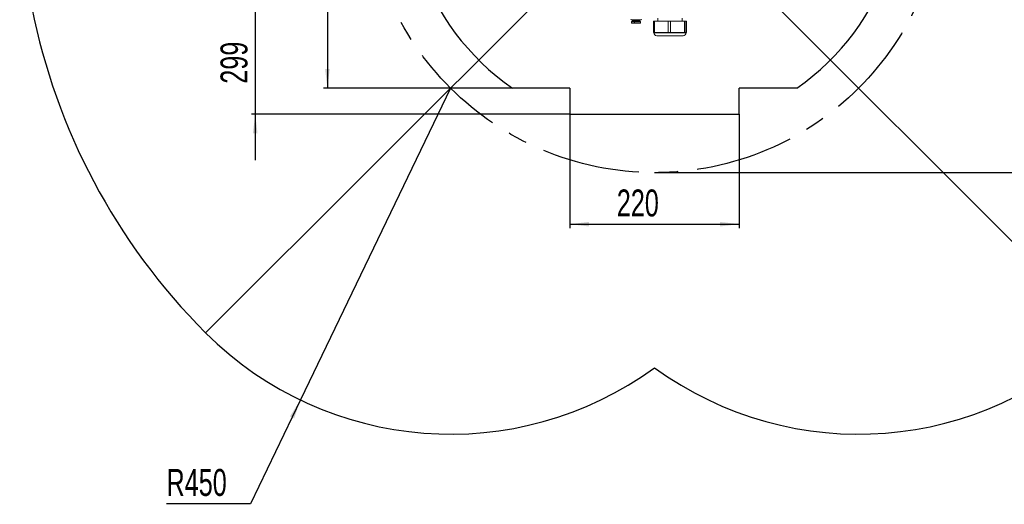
# Model space of a CAD drawing. Header units: millimetres. Extents: x 0 to 479, y 0 to 297.
# Tile 3 of 18: x 103 to 231, y 112 to 175. Entities that reach past the tile are written whole.
import ezdxf

# ---------------------------------------------------------------- set-up
doc = ezdxf.new("R2010")
doc.units = ezdxf.units.MM
doc.linetypes.add('CENTERX2', pattern=[20.32, 12.7, -2.54, 2.54, -2.54])
doc.layers.add('10', color=7, linetype='Continuous')
doc.styles.add('SLDTEXTSTYLE0', font='TXT', dxfattribs={"width": 0.7})
doc.styles.add('SLDTEXTSTYLE2', font='TXT', dxfattribs={"width": 0.7, "bigfont": 'bigfont'})
doc.dimstyles.new('SLDDIMSTYLE0', dxfattribs={"dimtxt": 3.5, "dimasz": 2.5, "dimexe": 0, "dimexo": 0.0625, "dimgap": 0.875, "dimtad": 0, "dimtih": 1, "dimtoh": 1, "dimdec": 4, "dimlfac": 10, "dimzin": 12, "dimdsep": 46, "dimtxsty": 'SLDTEXTSTYLE0', "dimsah": 1, "dimcen": 0.09, "dimazin": 3, "dimtfac": 1, "dimtofl": 0, "dimtmove": 0, "dimatfit": 3, "dimfxl": 0, "dimfrac": 2, "dimtolj": 1, "dimtzin": 12, "dimarcsym": 0})
doc.dimstyles.new('SLDDIMSTYLE1', dxfattribs={"dimtxt": 3.5, "dimasz": 2.5, "dimexe": 0, "dimexo": 0.0625, "dimgap": 0.875, "dimtad": 2, "dimlfac": 10, "dimrnd": 1e-09, "dimzin": 12, "dimdsep": 46, "dimtxsty": 'SLDTEXTSTYLE0', "dimsah": 1, "dimcen": 0.09, "dimadec": 0, "dimazin": 3, "dimtfac": 1, "dimtmove": 0, "dimatfit": 0, "dimfxl": 0, "dimfrac": 2, "dimtolj": 1, "dimtzin": 12, "dimarcsym": 0})
doc.dimstyles.new('SLDDIMSTYLE2', dxfattribs={"dimtxt": 3.5, "dimasz": 2.5, "dimexe": 0, "dimexo": 0.0625, "dimgap": 0.875, "dimtad": 2, "dimlfac": 10, "dimrnd": 1e-09, "dimzin": 12, "dimdsep": 46, "dimtxsty": 'SLDTEXTSTYLE0', "dimsah": 1, "dimcen": 0.09, "dimadec": 0, "dimazin": 3, "dimtfac": 1, "dimtofl": 0, "dimtmove": 0, "dimatfit": 3, "dimfxl": 0, "dimfrac": 2, "dimtolj": 1, "dimtzin": 12, "dimarcsym": 0})
doc.dimstyles.new('SLDDIMSTYLE5', dxfattribs={"dimtxt": 3.5, "dimasz": 2.5, "dimexe": 0, "dimexo": 0.0625, "dimgap": 0.875, "dimtad": 0, "dimtih": 1, "dimtoh": 1, "dimlfac": 10, "dimrnd": 1e-09, "dimzin": 12, "dimdsep": 46, "dimtxsty": 'SLDTEXTSTYLE0', "dimsah": 1, "dimcen": 0, "dimadec": 0, "dimazin": 3, "dimtfac": 1, "dimtofl": 0, "dimtmove": 0, "dimatfit": 3, "dimfxl": 0, "dimfrac": 2, "dimtolj": 1, "dimtzin": 12, "dimarcsym": 0})
doc.dimstyles.new('SLDDIMSTYLE7', dxfattribs={"dimtxt": 3.5, "dimasz": 2.5, "dimexe": 0, "dimexo": 0.0625, "dimgap": 0.875, "dimtad": 2, "dimdec": 1, "dimlfac": 10, "dimrnd": 1e-09, "dimzin": 12, "dimdsep": 46, "dimtxsty": 'SLDTEXTSTYLE0', "dimsah": 1, "dimcen": 0.09, "dimadec": 0, "dimazin": 3, "dimtfac": 1, "dimtdec": 1, "dimtofl": 0, "dimtmove": 0, "dimatfit": 3, "dimfxl": 0, "dimfrac": 2, "dimtolj": 1, "dimtzin": 12, "dimarcsym": 0})

# ---------------------------------------------------------------- blocks, each defined once
blk = doc.blocks.new('*D2')
at = {"layer": '10', "color": 7}
for start, end in [(15.8513, 90), (315, 2.889)]:
    blk.add_arc((185.85, 192.91), 19.79, start, end, dxfattribs=at)
for points in [[(185.85, 212.7), (188.33, 212.25), (188.37, 212.85)], [(199.85, 178.91), (201.73, 180.59), (201.28, 180.99)]]:
    blk.add_solid(points, dxfattribs=at)
at = {"layer": '10', "color": 7, "insert": (199.68, 198.42, 0.01), "char_height": 3.5, "attachment_point": 1, "style": 'SLDTEXTSTYLE0'}
blk.add_mtext('135°', dxfattribs=at)
blk = doc.blocks.new('*D3')
at = {"layer": '10', "color": 7}
for start, end in [(90, 154.9156), (168.4206, 225)]:
    blk.add_arc((185.85, 192.91), 19.75, start, end, dxfattribs=at)
for points in [[(185.85, 212.66), (183.34, 212.8), (183.38, 212.2)], [(171.89, 178.94), (170.46, 181.02), (170.01, 180.62)]]:
    blk.add_solid(points, dxfattribs=at)
at = {"layer": '10', "color": 7, "insert": (161.39, 201.39, 0.01), "char_height": 3.5, "attachment_point": 1, "style": 'SLDTEXTSTYLE0'}
blk.add_mtext('135°', dxfattribs=at)
blk = doc.blocks.new('*D6')
at = {"layer": '10', "color": 7}
for p, q in [((133.96, 192.91), (133.96, 198.91)), ((179.1, 192.91), (133.46, 192.91)), ((133.96, 192.91), (133.96, 163.01)), ((174.85, 163.01), (133.46, 163.01)), ((133.96, 163.01), (133.96, 157.01))]:
    blk.add_line(p, q, dxfattribs=at)
for points in [[(133.96, 192.91), (134.26, 195.41), (133.66, 195.41)], [(133.96, 163.01), (133.66, 160.51), (134.26, 160.51)]]:
    blk.add_solid(points, dxfattribs=at)
at = {"layer": '10', "color": 7, "char_height": 3.5, "attachment_point": 1, "rotation": 90}
for s, insert, style in [('\\M+18169388.9\\M+1816A', (129.45, 174.83, 0.01), 'SLDTEXTSTYLE2'), ('299', (129.45, 166.97, 0.01), 'SLDTEXTSTYLE0')]:
    blk.add_mtext(s, dxfattribs=dict(at, insert=insert, style=style))
blk = doc.blocks.new('*D7')
at = {"layer": '10', "color": 7}
for p, q in [((174.85, 163.01), (174.85, 148.2)), ((196.85, 163.01), (196.85, 148.2)), ((174.85, 148.7), (196.85, 148.7))]:
    blk.add_line(p, q, dxfattribs=at)
for points in [[(174.85, 148.7), (177.35, 148.4), (177.35, 149)], [(196.85, 148.7), (194.35, 149), (194.35, 148.4)]]:
    blk.add_solid(points, dxfattribs=at)
at = {"layer": '10', "color": 7, "insert": (180.94, 153.21, 0.01), "char_height": 3.5, "attachment_point": 1, "style": 'SLDTEXTSTYLE0'}
blk.add_mtext('220', dxfattribs=at)
blk = doc.blocks.new('*D10')
at = {"layer": '10', "color": 7}
for p, q in [((159.34, 166.39), (139.83, 125.84)), ((139.83, 125.84), (133.35, 112.35)), ((133.35, 112.35), (122.43, 112.35))]:
    blk.add_line(p, q, dxfattribs=at)
blk.add_solid([(139.83, 125.84), (138.48, 123.72), (139.02, 123.46)], dxfattribs=at)
at = {"layer": '10', "color": 7, "insert": (122.43, 116.86, 0.01), "char_height": 3.5, "attachment_point": 1, "style": 'SLDTEXTSTYLE0'}
blk.add_mtext('R450', dxfattribs=at)
blk = doc.blocks.new('*D11')
at = {"layer": '10', "color": 7}
for p, q in [((185.85, 230.41), (281.25, 230.41)), ((280.75, 155.41), (280.75, 230.41)), ((185.85, 155.41), (281.25, 155.41))]:
    blk.add_line(p, q, dxfattribs=at)
for points in [[(280.75, 230.41), (280.45, 227.91), (281.05, 227.91)], [(280.75, 155.41), (281.05, 157.91), (280.45, 157.91)]]:
    blk.add_solid(points, dxfattribs=at)
at = {"layer": '10', "color": 7, "char_height": 3.5, "attachment_point": 1, "rotation": 90}
for s, insert, style in [('1100\\M+1816A', (276.22, 196.41, 0.01), 'SLDTEXTSTYLE2'), ('\\M+18169', (276.22, 189.05, 0.01), 'SLDTEXTSTYLE2'), ('%%c', (276.24, 192.22, 0.01), 'SLDTEXTSTYLE0'), ('750', (276.22, 181.45, 0.01), 'SLDTEXTSTYLE0'), ('%%c', (276.24, 177.26, 0.01), 'SLDTEXTSTYLE0')]:
    blk.add_mtext(s, dxfattribs=dict(at, insert=insert, style=style))
blk = doc.blocks.new('*D14')
at = {"layer": '10', "color": 7}
for p, q in [((179.1, 192.91), (142.84, 192.91)), ((143.34, 192.91), (143.34, 166.39)), ((167.37, 166.39), (142.84, 166.39))]:
    blk.add_line(p, q, dxfattribs=at)
for points in [[(143.34, 192.91), (143.04, 190.41), (143.64, 190.41)], [(143.34, 166.39), (143.64, 168.89), (143.04, 168.89)]]:
    blk.add_solid(points, dxfattribs=at)
at = {"layer": '10', "color": 7, "insert": (138.83, 176.57, 0.01), "char_height": 3.5, "attachment_point": 1, "rotation": 90, "style": 'SLDTEXTSTYLE0'}
blk.add_mtext('265.2', dxfattribs=at)

msp = doc.modelspace()

# ---------------------------------------------------------------- linework, layer by layer
at = {"color": 7, "linetype": 'Continuous', "lineweight": 0}
for p, q in [((182.754043, 175.355702), (182.815393, 175.294352)), ((182.815393, 175.294352), (183.210175, 175.294352)), ((182.969043, 175.294352), (182.969043, 175.248352)), ((183.210175, 175.294352), (184.092693, 175.294352)), ((183.268846, 175.294352), (183.268846, 175.248352)), ((183.939043, 175.248352), (183.939043, 175.294352)), ((184.092693, 175.294352), (184.154043, 175.355702)), ((186.254043, 175.509352), (186.254043, 175.109352)), ((189.454043, 175.109352), (189.454043, 175.509352)), ((182.869043, 175.039352), (182.869043, 174.884352)), ((182.869043, 175.039352), (183.230661, 175.039352)), ((182.869043, 174.884352), (182.894043, 174.859352)), ((182.869043, 174.884352), (183.230661, 174.884352)), ((182.894043, 174.859352), (183.240207, 174.859352)), ((182.969043, 175.248352), (182.993043, 175.224352)), ((182.969043, 175.248352), (183.268846, 175.248352)), ((182.993043, 175.224352), (182.969043, 175.200352)), ((182.969043, 175.200352), (182.969043, 175.144352)), ((182.969043, 175.200352), (183.268846, 175.200352)), ((182.969043, 175.144352), (183.268846, 175.144352)), ((182.993043, 175.224352), (183.278011, 175.224352)), ((183.054043, 175.144352), (183.054043, 175.039352)), ((183.230661, 175.039352), (183.230661, 174.884352)), ((183.230661, 175.039352), (184.039043, 175.039352)), ((183.230661, 174.884352), (184.039043, 174.884352)), ((183.240207, 174.859352), (183.230661, 174.884352)), ((183.240207, 174.859352), (184.014043, 174.859352)), ((183.268846, 175.248352), (183.939043, 175.248352)), ((183.278011, 175.224352), (183.268846, 175.248352)), ((183.278011, 175.224352), (183.268846, 175.200352)), ((183.268846, 175.200352), (183.939043, 175.200352)), ((183.268846, 175.200352), (183.268846, 175.144352)), ((183.268846, 175.144352), (183.939043, 175.144352)), ((183.278011, 175.224352), (183.915043, 175.224352)), ((183.301303, 175.144352), (183.301303, 175.039352)), ((183.854043, 175.039352), (183.854043, 175.144352)), ((183.915043, 175.224352), (183.939043, 175.248352)), ((183.939043, 175.200352), (183.915043, 175.224352)), ((183.939043, 175.144352), (183.939043, 175.200352)), ((184.014043, 174.859352), (184.039043, 174.884352)), ((184.039043, 174.884352), (184.039043, 175.039352)), ((185.710791, 175.109352), (185.710791, 173.609352)), ((185.710791, 175.109352), (185.849697, 175.109352)), ((185.849697, 175.109352), (185.849697, 173.609352)), ((187.603077, 175.109352), (185.849697, 175.109352)), ((187.603077, 173.609352), (187.603077, 175.109352)), ((187.603077, 175.109352), (187.902797, 175.109352)), ((187.902797, 175.109352), (187.902797, 173.609352)), ((189.746049, 175.109352), (187.902797, 175.109352)), ((189.746049, 173.609352), (189.746049, 175.109352)), ((189.746049, 175.109352), (189.907143, 175.109352)), ((189.907143, 175.109352), (189.907143, 173.609352)), ((189.997015, 175.109352), (189.907143, 175.109352)), ((189.997015, 173.609352), (189.997015, 175.109352)), ((189.997015, 175.109352), (189.997295, 175.109352)), ((189.997295, 173.609352), (189.997295, 175.109352)), ((185.849697, 173.609352), (185.710791, 173.609352)), ((185.754043, 173.609352), (185.754043, 173.599352)), ((185.754043, 173.599352), (189.954043, 173.599352)), ((186.726387, 173.609352), (185.849697, 173.609352)), ((186.144043, 173.209352), (189.564043, 173.209352)), ((187.603077, 173.609352), (186.726387, 173.609352)), ((187.902797, 173.609352), (187.603077, 173.609352)), ((188.824423, 173.609352), (187.902797, 173.609352)), ((189.746049, 173.609352), (188.824423, 173.609352)), ((189.907143, 173.609352), (189.746049, 173.609352)), ((189.952079, 173.609352), (189.907143, 173.609352)), ((189.997015, 173.609352), (189.952079, 173.609352)), ((189.954043, 173.599352), (189.954043, 173.609352)), ((189.997295, 173.609352), (189.997015, 173.609352))]:
    msp.add_line(p, q, dxfattribs=at)
for centre, start, end in [((186.144043, 173.599352), 180, 270), ((189.564043, 173.599352), 270, 0)]:
    msp.add_arc(centre, 0.39, start, end, dxfattribs=at)
at = {"layer": '10', "color": 7}
for p, q in [((185.854043, 192.909352), (127.517734, 134.573043)), ((185.854043, 192.909352), (244.190352, 134.573043)), ((174.854043, 166.392848), (167.370547, 166.392848)), ((174.854043, 166.392848), (174.854043, 163.009352)), ((204.337539, 166.392848), (196.854043, 166.392848)), ((196.854043, 163.009352), (196.854043, 166.392848)), ((174.854043, 163.009352), (196.854043, 163.009352))]:
    msp.add_line(p, q, dxfattribs=at)
at = {"layer": '10', "color": 7, "linetype": 'CENTERX2'}
msp.add_circle((185.854043, 192.909352), 37.5, dxfattribs=at)
at = {"layer": '10', "color": 7}
for centre, radius, start, end in [((185.854043, 192.909352), 82.5, 315, 225), ((185.854043, 192.909352), 32.322819, 304.87866692, 235.12133308), ((159.337539, 166.392848), 45, 225, 306.10420471), ((212.370547, 166.392848), 45, 233.89579529, 315)]:
    msp.add_arc(centre, radius, start, end, dxfattribs=at)

# ---------------------------------------------------------------- dimensions: what is measured, and where the dimension line sits
for base, line1, line2, picture, middle in [((175.253987, 209.575188), ((185.854043, 186.159352), (185.854043, 271.922147)), ((185.854043, 192.909352), (127.517734, 134.573043)), '*D3', (167.09095, 199.078436)), ((204.326923, 185.797739), ((185.854043, 192.909352), (244.190352, 134.573043)), ((185.854043, 186.159352), (185.854043, 271.922147)), '*D2', (205.387818, 196.111531))]:
    dim = msp.add_angular_dim_2l(base=base, line1=line1, line2=line2, dimstyle='SLDDIMSTYLE0', dxfattribs=at)
    dim.commit()
    dim.dimension.update_dxf_attribs({"geometry": picture, "text_midpoint": middle, "dimtype": 162})
for base, p1, p2, text, dimstyle, picture, middle in [((133.959216, 163.009352), (179.104043, 192.909352), (174.854043, 163.009352), '<>（388.9）', 'SLDDIMSTYLE1', '*D6', (133.959216, 178.904096)), ((278.354043, 230.409352), (185.854043, 155.409352), (185.854043, 230.409352), '%%c<>（%%c1100）', 'SLDDIMSTYLE2', '*D11', (278.354043, 192.497673))]:
    dim = msp.add_linear_dim(base=base, p1=p1, p2=p2, angle=90, text=text, dimstyle=dimstyle, dxfattribs=at)
    dim.commit()
    dim.dimension.update_dxf_attribs({"geometry": picture, "text_midpoint": middle, "dimtype": 160})
dim = msp.add_linear_dim(base=(143.342293, 166.392848), p1=(179.104043, 192.909352), p2=(167.370547, 166.392848), angle=90, dimstyle='SLDDIMSTYLE7', dxfattribs=at)
dim.commit()
dim.dimension.update_dxf_attribs({"geometry": '*D14', "text_midpoint": (143.342293, 182.557219), "dimtype": 160})
dim = msp.add_radius_dim(center=(159.337539, 166.392848), mpoint=(139.833467, 125.839288), dimstyle='SLDDIMSTYLE5', dxfattribs=at)
dim.commit()
dim.dimension.update_dxf_attribs({"geometry": '*D10', "text_midpoint": (127.091843, 114.554851), "dimtype": 164})
dim = msp.add_linear_dim(base=(196.854043, 148.699728), p1=(174.854043, 163.009352), p2=(196.854043, 163.009352), dimstyle='SLDDIMSTYLE2', dxfattribs=at)
dim.commit()
dim.dimension.update_dxf_attribs({"geometry": '*D7', "text_midpoint": (184.903777, 148.699728), "dimtype": 160})

doc.saveas('drawing.dxf')
